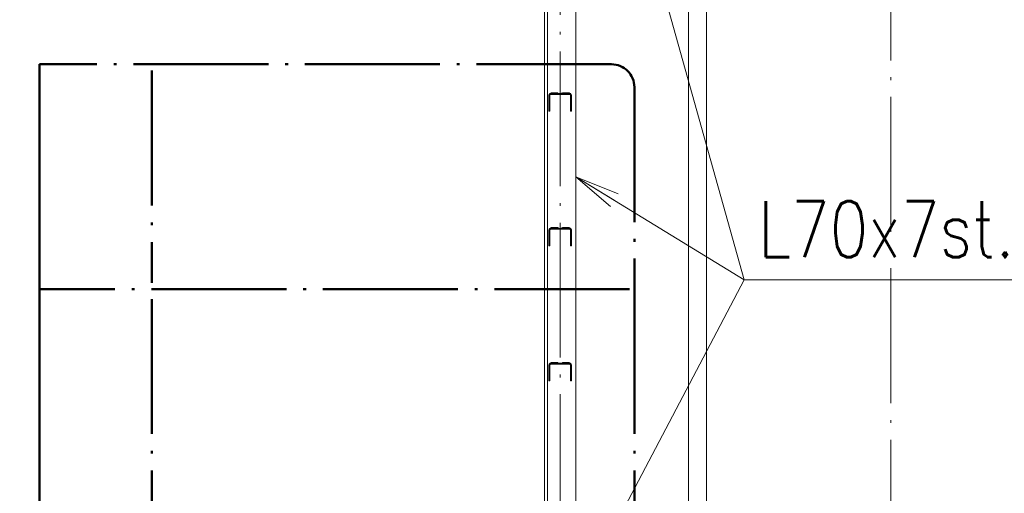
# Paper-space layout 'Layout1' of a CAD drawing. Extents: x -2 to 1243, y -36 to 596.
# Tile 96 of 132: x 890 to 934, y 474 to 495. Entities that reach past the tile are written whole.
import ezdxf

# ---------------------------------------------------------------- set-up
doc = ezdxf.new("R2010")
doc.units = 0
doc.linetypes.add('ACAD_ISO02W100', pattern=[15, 12, -3])
doc.linetypes.add('ACAD_ISO04W100', pattern=[30.5, 24, -3, 0.5, -3])
doc.layers.get('0').update_dxf_attribs({"linetype": 'CONTINUOUS'})
doc.layers.get('DEFPOINTS').update_dxf_attribs({"color": 132, "linetype": 'CONTINUOUS'})
for name, color, linetype, lineweight in [('SS_1.ET-HALA_TaO-JD-LAVKA-ZEBRIK', 9, 'CONTINUOUS', 13), ('SS_1.ET-HALA_TaO-SLOUP', 9, 'CONTINUOUS', 13), ('SS_2.ET-HALA_TaO-VESTAVBA_A1÷B2-ZABRADLI', 30, 'CONTINUOUS', 50), ('SS_KOTY', 3, 'CONTINUOUS', 25), ('SS_STAV.OK-POPIS_PROFILU', 9, 'CONTINUOUS', 13)]:
    doc.layers.add(name, color=color, linetype=linetype, lineweight=lineweight)
doc.styles.add('ROMANS', font='romans.shx', dxfattribs={"width": 0.8})
doc.styles.add('romans.shx', font='romans.shx', dxfattribs={"height": 5})
doc.dimstyles.new('A-1_(2.5)_50AS', dxfattribs={"dimtxt": 2.5, "dimasz": 2, "dimexe": 1, "dimexo": 2, "dimgap": 0, "dimtad": 0, "dimdec": 1, "dimlfac": 50, "dimrnd": 1, "dimtxsty": 'ROMANS', "dimblk1": 'OBLIQUE', "dimblk2": 'OBLIQUE', "dimsah": 1, "dimcen": 2, "dimclrd": 256, "dimclre": 256, "dimclrt": 256, "dimadec": 1, "dimazin": 2, "dimtfac": 0.714286, "dimtdec": 1, "dimtmove": 0, "dimatfit": 3, "dimldrblk": 'OPEN', "dimfxl": 1, "dimtvp": 1.142857, "dimtfill": 1, "dimtolj": 1, "dimlwd": -1, "dimlwe": -1, "dimarcsym": 0})

# ---------------------------------------------------------------- blocks, each defined once
blk = doc.blocks.new('_Oblique')
at = {"color": 0, "linetype": 'ByBlock', "lineweight": -2}
blk.add_line((-0.5, -0.5), (0.5, 0.5), dxfattribs=at)
blk = doc.blocks.new('*D79')
at = {"layer": 'DEFPOINTS', "color": 0, "transparency": 16777216}
for p in [(879.66, 482.761), (890.937, 482.761, -19911.575), (891.382, 460.761, -19911)]:
    blk.add_point(p, dxfattribs=at)
at = {"layer": 'SS_KOTY', "transparency": 16777216}
for p, q in [((888.937, 482.761), (878.66, 482.761)), ((879.66, 460.761), (879.66, 482.761)), ((889.382, 460.761), (878.66, 460.761))]:
    blk.add_line(p, q, dxfattribs=at)
at = {"layer": 'SS_KOTY', "transparency": 16777216, "xscale": 2, "yscale": 2, "zscale": 2}
for p, rotation in [((879.66, 482.761), 90), ((879.66, 460.761), 270)]:
    blk.add_blockref('_Oblique', p, dxfattribs=dict(at, rotation=rotation))
at = {"layer": 'SS_KOTY', "transparency": 16777216, "insert": (876.803, 471.761), "char_height": 2.5, "attachment_point": 5, "rotation": 90, "style": 'ROMANS', "bg_fill": 3, "box_fill_scale": 1.1, "bg_fill_color": 256, "bg_fill_true_color": 13158600, "bg_fill_transparency": 0}
blk.add_mtext('\\A1;1100', dxfattribs=at)
blk = doc.blocks.new('_OPEN')
at = {"color": 0, "linetype": 'ByBlock'}
for p, q in [((-1, 0.167), (0, 0)), ((0, 0), (-1, -0.167)), ((0, 0), (-1, 0))]:
    blk.add_line(p, q, dxfattribs=at)
blk = doc.blocks.new('*D80')
at = {"layer": 'DEFPOINTS', "color": 0, "transparency": 16777216}
for p in [(879.66, 492.761), (890.937, 492.761, -19911.575), (890.937, 482.761, -19911.575)]:
    blk.add_point(p, dxfattribs=at)
at = {"layer": 'SS_KOTY', "transparency": 16777216}
for p, q in [((888.937, 492.761), (878.66, 492.761)), ((879.66, 482.761), (879.66, 492.761)), ((888.937, 482.761), (878.66, 482.761))]:
    blk.add_line(p, q, dxfattribs=at)
at = {"layer": 'SS_KOTY', "transparency": 16777216, "xscale": 2, "yscale": 2, "zscale": 2}
for p, rotation in [((879.66, 492.761), 90), ((879.66, 482.761), 270)]:
    blk.add_blockref('_Oblique', p, dxfattribs=dict(at, rotation=rotation))
at = {"layer": 'SS_KOTY', "transparency": 16777216, "insert": (876.803, 487.761), "char_height": 2.5, "attachment_point": 5, "rotation": 90, "style": 'ROMANS', "bg_fill": 3, "box_fill_scale": 1.1, "bg_fill_color": 256, "bg_fill_true_color": 13158600, "bg_fill_transparency": 0}
blk.add_mtext('\\A1;500', dxfattribs=at)
blk = doc.blocks.new('*D81')
at = {"layer": 'DEFPOINTS', "color": 0, "transparency": 16777216}
for p in [(879.66, 501.561), (900.424, 501.561, -19927.138), (890.937, 492.761, -19911.575)]:
    blk.add_point(p, dxfattribs=at)
at = {"layer": 'SS_KOTY', "transparency": 16777216}
for p, q in [((898.424, 501.561), (878.66, 501.561)), ((879.66, 492.761), (879.66, 501.561)), ((888.937, 492.761), (878.66, 492.761))]:
    blk.add_line(p, q, dxfattribs=at)
at = {"layer": 'SS_KOTY', "transparency": 16777216, "xscale": 2, "yscale": 2, "zscale": 2}
for p, rotation in [((879.66, 501.561), 90), ((879.66, 492.761), 270)]:
    blk.add_blockref('_Oblique', p, dxfattribs=dict(at, rotation=rotation))
at = {"layer": 'SS_KOTY', "transparency": 16777216, "insert": (876.803, 497.161), "char_height": 2.5, "attachment_point": 5, "rotation": 90, "style": 'ROMANS', "bg_fill": 3, "box_fill_scale": 1.1, "bg_fill_color": 256, "bg_fill_true_color": 13158600, "bg_fill_transparency": 0}
blk.add_mtext('\\A1;~440', dxfattribs=at)

psp = doc.layouts.get("Layout1")

# ---------------------------------------------------------------- linework, layer by layer
at = {"layer": 'SS_1.ET-HALA_TaO-JD-LAVKA-ZEBRIK', "color": 5, "linetype": 'Continuous', "ltscale": 0.25}
for p, q in [((913.3822, 493.2058), (913.3822, 510.3961)), ((913.5222, 493.2058), (913.5222, 509.2208)), ((914.7822, 493.2058), (914.7822, 507.9608)), ((913.3822, 483.2058), (913.3822, 492.3158)), ((913.5222, 483.2058), (913.5222, 492.3158)), ((914.7822, 483.2058), (914.7822, 492.3158)), ((913.3822, 473.0808), (913.3822, 482.3158)), ((913.5222, 473.0808), (913.5222, 482.3158)), ((914.7822, 473.0808), (914.7822, 482.3158))]:
    psp.add_line(p, q, dxfattribs=at)
at = {"layer": 'SS_1.ET-HALA_TaO-JD-LAVKA-ZEBRIK', "color": 9, "linetype": 'ACAD_ISO04W100', "ltscale": 0.25}
psp.add_line((914.0822, 464.4608), (914.0822, 510.4608), dxfattribs=at)
at = {"layer": 'SS_1.ET-HALA_TaO-JD-LAVKA-ZEBRIK', "color": 9, "linetype": 'ACAD_ISO02W100', "ltscale": 0.25}
for p, q in [((913.3822, 492.3158), (913.3822, 493.2058)), ((913.5222, 492.3158), (913.5222, 493.2058)), ((914.7822, 492.3158), (914.7822, 493.2058)), ((913.5916, 491.4258), (913.5822, 491.3908)), ((913.5822, 491.3908), (913.5822, 490.6808)), ((913.6172, 491.4514), (913.5916, 491.4258)), ((913.617, 491.4513), (913.5916, 491.4258)), ((913.6943, 491.4966), (913.6159, 491.4566)), ((913.6159, 491.4566), (913.617, 491.4513)), ((913.6159, 491.4566), (913.6283, 491.4566)), ((913.617, 491.4513), (913.6283, 491.4566)), ((913.6172, 491.4514), (913.617, 491.4513)), ((913.6172, 491.4514), (913.6522, 491.4608)), ((913.6172, 491.4514), (913.6413, 491.46)), ((913.6283, 491.4566), (913.6172, 491.4514)), ((913.6222, 491.3908), (913.6262, 491.4058)), ((913.6222, 490.6808), (913.6222, 491.3908)), ((913.6262, 491.4058), (913.6372, 491.4168)), ((913.6262, 491.4058), (913.6322, 491.4132)), ((913.6283, 491.4566), (913.7128, 491.4966)), ((913.6943, 491.4966), (913.6283, 491.4566)), ((913.6979, 491.4895), (913.6283, 491.4566)), ((913.6283, 491.4566), (913.6413, 491.46)), ((913.6322, 491.4132), (913.6522, 491.4208)), ((913.6345, 491.4208), (913.6322, 491.4132)), ((913.6372, 491.4168), (913.6322, 491.4132)), ((913.6322, 491.4132), (913.6344, 491.414)), ((913.6344, 491.414), (913.6522, 491.4208)), ((913.6345, 491.4208), (913.7283, 491.4608)), ((913.7122, 491.4608), (913.6345, 491.4208)), ((913.6522, 491.4208), (913.6345, 491.4208)), ((913.6522, 491.4208), (913.6372, 491.4168)), ((913.7128, 491.4966), (913.6413, 491.46)), ((913.6943, 491.4966), (913.6413, 491.46)), ((913.6981, 491.4891), (913.6413, 491.46)), ((913.6522, 491.4608), (913.6413, 491.46)), ((913.6522, 491.4608), (913.7633, 491.4966)), ((913.7128, 491.4966), (913.6522, 491.4608)), ((913.6985, 491.4882), (913.6522, 491.4608)), ((913.6522, 491.4608), (914.1228, 491.4608)), ((913.7283, 491.4608), (913.6522, 491.4208)), ((914.1322, 491.4208), (913.6522, 491.4208)), ((913.6943, 491.4966), (913.7122, 491.4608)), ((913.7128, 491.4966), (913.6943, 491.4966)), ((913.7128, 491.4966), (913.6979, 491.4895)), ((913.7128, 491.4966), (913.6981, 491.4891)), ((913.7128, 491.4966), (913.6985, 491.4882)), ((913.7128, 491.4966), (913.7283, 491.4608)), ((913.7633, 491.4966), (913.7128, 491.4966)), ((913.7722, 491.4608), (913.7143, 491.4208)), ((913.7283, 491.4608), (913.7143, 491.4208)), ((913.8322, 491.4966), (913.7287, 491.4608)), ((913.7287, 491.4608), (913.7633, 491.4966)), ((913.7296, 491.4608), (913.8322, 491.4966)), ((913.7633, 491.4966), (913.7296, 491.4608)), ((913.7633, 491.4966), (913.7722, 491.4608)), ((913.8322, 491.4966), (913.7633, 491.4966)), ((913.7722, 491.4608), (913.804, 491.4208)), ((913.804, 491.4208), (913.8322, 491.4608)), ((913.8322, 491.4966), (913.8343, 491.4608)), ((913.9366, 491.4608), (913.8322, 491.4966)), ((913.9012, 491.4966), (913.8322, 491.4966)), ((913.8322, 491.4608), (913.8322, 491.4966)), ((913.9004, 491.4208), (913.8322, 491.4608)), ((913.8343, 491.4608), (913.9012, 491.4966)), ((913.8922, 491.4608), (913.9012, 491.4966)), ((913.9004, 491.4208), (913.8922, 491.4608)), ((913.9807, 491.4208), (913.8922, 491.4608)), ((913.9366, 491.4608), (913.9012, 491.4966)), ((913.9012, 491.4966), (913.9384, 491.4608)), ((914.0132, 491.4608), (913.9012, 491.4966)), ((913.9516, 491.4966), (913.9012, 491.4966)), ((913.9361, 491.4608), (913.9516, 491.4966)), ((913.9807, 491.4208), (913.9361, 491.4608)), ((914.0263, 491.4208), (913.9361, 491.4608)), ((913.9384, 491.4608), (913.9516, 491.4966)), ((913.9516, 491.4966), (914.0132, 491.4608)), ((913.9516, 491.4966), (914.0143, 491.4608)), ((913.966, 491.4884), (913.9516, 491.4966)), ((914.0416, 491.4608), (913.9516, 491.4966)), ((913.9701, 491.4966), (913.9516, 491.4966)), ((913.9522, 491.4608), (913.9701, 491.4966)), ((914.0263, 491.4208), (913.9522, 491.4608)), ((914.0143, 491.4608), (913.966, 491.4884)), ((914.0143, 491.4608), (913.9701, 491.4966)), ((914.0416, 491.4608), (913.9701, 491.4966)), ((914.1228, 491.4608), (914.2128, 491.4966)), ((914.1943, 491.4966), (914.1228, 491.4608)), ((914.1943, 491.4966), (914.1228, 491.4608)), ((914.1228, 491.4608), (914.1479, 491.4708)), ((914.1228, 491.4608), (914.1338, 491.4608)), ((914.1279, 491.4608), (914.1479, 491.4708)), ((914.1322, 491.4208), (914.2122, 491.4608)), ((914.152, 491.4208), (914.1322, 491.4208)), ((914.1338, 491.4608), (914.2128, 491.4966)), ((914.1338, 491.4608), (914.1943, 491.4966)), ((914.1338, 491.4608), (914.1656, 491.4608)), ((914.1382, 491.4208), (914.2283, 491.4608)), ((914.2122, 491.4608), (914.1382, 491.4208)), ((914.1479, 491.4708), (914.1997, 491.4966)), ((914.1501, 491.4608), (914.2128, 491.4966)), ((914.1501, 491.4608), (914.1943, 491.4966)), ((914.1501, 491.4608), (914.1984, 491.4884)), ((914.1512, 491.4608), (914.2633, 491.4966)), ((914.1512, 491.4608), (914.2128, 491.4966)), ((914.152, 491.4208), (914.2283, 491.4608)), ((914.152, 491.4208), (914.2122, 491.4608)), ((914.2074, 491.4208), (914.152, 491.4208)), ((914.2633, 491.4966), (914.1656, 491.4608)), ((914.1656, 491.4608), (914.2128, 491.4966)), ((914.1656, 491.4608), (914.2122, 491.4608)), ((914.1816, 491.4443), (914.2176, 491.4608)), ((914.2122, 491.4608), (914.1816, 491.4443)), ((914.1837, 491.4208), (914.2722, 491.4608)), ((914.1837, 491.4208), (914.2283, 491.4608)), ((914.1943, 491.4966), (914.2122, 491.4608)), ((914.2128, 491.4966), (914.1943, 491.4966)), ((914.1984, 491.4884), (914.2128, 491.4966)), ((914.2176, 491.4608), (914.1997, 491.4966)), ((914.2074, 491.4208), (914.2722, 491.4608)), ((914.2074, 491.4208), (914.2283, 491.4608)), ((914.2875, 491.4208), (914.2074, 491.4208)), ((914.2122, 491.4608), (914.2283, 491.4608)), ((914.226, 491.4608), (914.2128, 491.4966)), ((914.2283, 491.4608), (914.2128, 491.4966)), ((914.2633, 491.4966), (914.2128, 491.4966)), ((914.215, 491.4608), (914.2633, 491.4966)), ((914.226, 491.4608), (914.2633, 491.4966)), ((914.3322, 491.4966), (914.2278, 491.4608)), ((914.2278, 491.4608), (914.2633, 491.4966)), ((914.2283, 491.4608), (914.2722, 491.4608)), ((914.2722, 491.4608), (914.2633, 491.4966)), ((914.2767, 491.4608), (914.2633, 491.4966)), ((914.3302, 491.4608), (914.2633, 491.4966)), ((914.3322, 491.4966), (914.2633, 491.4966)), ((914.264, 491.4208), (914.3322, 491.4608)), ((914.264, 491.4208), (914.2722, 491.4608)), ((914.2875, 491.4208), (914.2722, 491.4608)), ((914.2722, 491.4608), (914.3322, 491.4608)), ((914.3322, 491.4966), (914.2767, 491.4608)), ((914.2875, 491.4208), (914.3322, 491.4608)), ((914.3764, 491.4208), (914.2875, 491.4208)), ((914.3302, 491.4608), (914.3322, 491.4966)), ((914.3442, 491.4608), (914.3322, 491.4966)), ((914.4105, 491.4608), (914.3322, 491.4966)), ((914.3322, 491.4966), (914.4349, 491.4608)), ((914.4357, 491.4608), (914.3322, 491.4966)), ((914.4012, 491.4966), (914.3322, 491.4966)), ((914.3322, 491.4608), (914.3322, 491.4966)), ((914.3604, 491.4208), (914.3322, 491.4608)), ((914.3764, 491.4208), (914.3322, 491.4608)), ((914.3322, 491.4608), (914.3922, 491.4608)), ((914.3604, 491.4208), (914.3922, 491.4608)), ((914.3764, 491.4208), (914.3922, 491.4608)), ((914.4566, 491.4208), (914.3764, 491.4208)), ((914.3922, 491.4608), (914.4012, 491.4966)), ((914.4501, 491.4208), (914.3922, 491.4608)), ((914.4566, 491.4208), (914.3922, 491.4608)), ((914.3922, 491.4608), (914.4361, 491.4608)), ((914.4105, 491.4608), (914.4012, 491.4966)), ((914.4349, 491.4608), (914.4012, 491.4966)), ((914.4012, 491.4966), (914.4357, 491.4608)), ((914.4685, 491.4608), (914.4012, 491.4966)), ((914.5122, 491.4608), (914.4012, 491.4966)), ((914.4516, 491.4966), (914.4012, 491.4966)), ((914.4361, 491.4608), (914.4516, 491.4966)), ((914.4501, 491.4208), (914.4361, 491.4608)), ((914.4566, 491.4208), (914.4361, 491.4608)), ((914.5122, 491.4208), (914.4361, 491.4608)), ((914.5232, 491.4208), (914.4361, 491.4608)), ((914.4361, 491.4608), (914.53, 491.4208)), ((914.4361, 491.4608), (914.4522, 491.4608)), ((914.4647, 491.4966), (914.4468, 491.4608)), ((914.4468, 491.4608), (914.5041, 491.4341)), ((914.4516, 491.4966), (914.4685, 491.4608)), ((914.4659, 491.4882), (914.4516, 491.4966)), ((914.5122, 491.4608), (914.4516, 491.4966)), ((914.4663, 491.4891), (914.4516, 491.4966)), ((914.5231, 491.46), (914.4516, 491.4966)), ((914.5362, 491.4566), (914.4516, 491.4966)), ((914.5439, 491.4566), (914.4516, 491.4966)), ((914.4701, 491.4966), (914.4516, 491.4966)), ((914.4522, 491.4608), (914.4701, 491.4966)), ((914.5232, 491.4208), (914.4522, 491.4608)), ((914.53, 491.4208), (914.4522, 491.4608)), ((914.5041, 491.4341), (914.4522, 491.4608)), ((914.5322, 491.4208), (914.4522, 491.4608)), ((914.4522, 491.4608), (914.4685, 491.4608)), ((914.5122, 491.4208), (914.4566, 491.4208)), ((914.4647, 491.4966), (914.4873, 491.4862)), ((914.5122, 491.4608), (914.4659, 491.4882)), ((914.5231, 491.46), (914.4663, 491.4891)), ((914.4685, 491.4608), (914.5122, 491.4608)), ((914.5231, 491.46), (914.4701, 491.4966)), ((914.4701, 491.4966), (914.4873, 491.4862)), ((914.5362, 491.4566), (914.4701, 491.4966)), ((914.5439, 491.4566), (914.4701, 491.4966)), ((914.5303, 491.4659), (914.4701, 491.4966)), ((914.5485, 491.4566), (914.4701, 491.4966)), ((914.5501, 491.4566), (914.4701, 491.4966)), ((914.4873, 491.4862), (914.5303, 491.4659)), ((914.53, 491.4208), (914.5041, 491.4341)), ((914.5122, 491.4608), (914.5231, 491.46)), ((914.5122, 491.4208), (914.5322, 491.4132)), ((914.5232, 491.4208), (914.5122, 491.4208)), ((914.5231, 491.46), (914.5362, 491.4566)), ((914.5322, 491.4132), (914.5232, 491.4208)), ((914.53, 491.4208), (914.5232, 491.4208)), ((914.5307, 491.4183), (914.5276, 491.4149)), ((914.5276, 491.4149), (914.5322, 491.4132)), ((914.5322, 491.4132), (914.53, 491.4208)), ((914.5307, 491.4183), (914.53, 491.4208)), ((914.5322, 491.4208), (914.53, 491.4208)), ((914.5303, 491.4659), (914.5485, 491.4566)), ((914.5322, 491.4132), (914.5307, 491.4183)), ((914.5322, 491.4132), (914.5322, 491.4208)), ((914.5322, 491.4132), (914.5376, 491.4068)), ((914.5362, 491.4566), (914.5474, 491.4513)), ((914.5362, 491.4566), (914.5439, 491.4566)), ((914.5376, 491.4068), (914.541, 491.3991)), ((914.541, 491.3991), (914.5422, 491.3908)), ((914.5422, 491.3908), (914.5422, 490.6808)), ((914.5474, 491.4513), (914.5439, 491.4566)), ((914.5439, 491.4566), (914.5485, 491.4566)), ((914.5483, 491.4554), (914.5445, 491.4527)), ((914.5445, 491.4527), (914.5474, 491.4513)), ((914.5474, 491.4513), (914.5501, 491.4566)), ((914.5474, 491.4513), (914.5485, 491.4566)), ((914.5474, 491.4513), (914.5483, 491.4554)), ((914.566, 491.4357), (914.5474, 491.4513)), ((914.5485, 491.4566), (914.5483, 491.4554)), ((914.5485, 491.4566), (914.5501, 491.4566)), ((914.578, 491.4147), (914.566, 491.4357)), ((914.5822, 491.3908), (914.578, 491.4147)), ((914.5822, 490.6808), (914.5822, 491.3908)), ((913.5822, 490.6808), (913.6222, 490.6808)), ((914.5422, 490.6808), (914.5822, 490.6808)), ((913.5916, 485.4258), (913.5822, 485.3908)), ((913.5822, 485.3908), (913.5822, 484.6808)), ((913.6172, 485.4514), (913.5916, 485.4258)), ((913.617, 485.4513), (913.5916, 485.4258)), ((913.6943, 485.4966), (913.6159, 485.4566)), ((913.6159, 485.4566), (913.617, 485.4513)), ((913.6159, 485.4566), (913.6283, 485.4566)), ((913.617, 485.4513), (913.6283, 485.4566)), ((913.6172, 485.4514), (913.617, 485.4513)), ((913.6172, 485.4514), (913.6522, 485.4608)), ((913.6172, 485.4514), (913.6413, 485.46)), ((913.6283, 485.4566), (913.6172, 485.4514)), ((913.6222, 485.3908), (913.6262, 485.4058)), ((913.6222, 484.6808), (913.6222, 485.3908)), ((913.6262, 485.4058), (913.6372, 485.4168)), ((913.6262, 485.4058), (913.6322, 485.4132)), ((913.6283, 485.4566), (913.7128, 485.4966)), ((913.6943, 485.4966), (913.6283, 485.4566)), ((913.6979, 485.4895), (913.6283, 485.4566)), ((913.6283, 485.4566), (913.6413, 485.46)), ((913.6322, 485.4132), (913.6522, 485.4208)), ((913.6345, 485.4208), (913.6322, 485.4132)), ((913.6372, 485.4168), (913.6322, 485.4132)), ((913.6322, 485.4132), (913.6344, 485.414)), ((913.6344, 485.414), (913.6522, 485.4208)), ((913.6345, 485.4208), (913.7283, 485.4608)), ((913.7122, 485.4608), (913.6345, 485.4208)), ((913.6522, 485.4208), (913.6345, 485.4208)), ((913.6522, 485.4208), (913.6372, 485.4168)), ((913.7128, 485.4966), (913.6413, 485.46)), ((913.6943, 485.4966), (913.6413, 485.46)), ((913.6981, 485.4891), (913.6413, 485.46)), ((913.6522, 485.4608), (913.6413, 485.46)), ((913.6522, 485.4608), (913.7633, 485.4966)), ((913.7128, 485.4966), (913.6522, 485.4608)), ((913.6985, 485.4882), (913.6522, 485.4608)), ((913.6522, 485.4608), (914.1228, 485.4608)), ((913.7283, 485.4608), (913.6522, 485.4208)), ((914.1322, 485.4208), (913.6522, 485.4208)), ((913.6943, 485.4966), (913.7122, 485.4608)), ((913.7128, 485.4966), (913.6943, 485.4966)), ((913.7128, 485.4966), (913.6979, 485.4895)), ((913.7128, 485.4966), (913.6981, 485.4891)), ((913.7128, 485.4966), (913.6985, 485.4882)), ((913.7128, 485.4966), (913.7283, 485.4608)), ((913.7633, 485.4966), (913.7128, 485.4966)), ((913.7722, 485.4608), (913.7143, 485.4208)), ((913.7283, 485.4608), (913.7143, 485.4208)), ((913.8322, 485.4966), (913.7287, 485.4608)), ((913.7287, 485.4608), (913.7633, 485.4966)), ((913.7296, 485.4608), (913.8322, 485.4966)), ((913.7633, 485.4966), (913.7296, 485.4608)), ((913.7633, 485.4966), (913.7722, 485.4608)), ((913.8322, 485.4966), (913.7633, 485.4966)), ((913.7722, 485.4608), (913.804, 485.4208)), ((913.804, 485.4208), (913.8322, 485.4608)), ((913.8322, 485.4966), (913.8343, 485.4608)), ((913.9366, 485.4608), (913.8322, 485.4966)), ((913.9012, 485.4966), (913.8322, 485.4966)), ((913.8322, 485.4608), (913.8322, 485.4966)), ((913.9004, 485.4208), (913.8322, 485.4608)), ((913.8343, 485.4608), (913.9012, 485.4966)), ((913.8922, 485.4608), (913.9012, 485.4966)), ((913.9004, 485.4208), (913.8922, 485.4608)), ((913.9807, 485.4208), (913.8922, 485.4608)), ((913.9366, 485.4608), (913.9012, 485.4966)), ((913.9012, 485.4966), (913.9384, 485.4608)), ((914.0132, 485.4608), (913.9012, 485.4966)), ((913.9516, 485.4966), (913.9012, 485.4966)), ((913.9361, 485.4608), (913.9516, 485.4966)), ((913.9807, 485.4208), (913.9361, 485.4608)), ((914.0263, 485.4208), (913.9361, 485.4608)), ((913.9384, 485.4608), (913.9516, 485.4966)), ((913.9516, 485.4966), (914.0132, 485.4608)), ((913.9516, 485.4966), (914.0143, 485.4608)), ((913.966, 485.4884), (913.9516, 485.4966)), ((914.0416, 485.4608), (913.9516, 485.4966)), ((913.9701, 485.4966), (913.9516, 485.4966)), ((913.9522, 485.4608), (913.9701, 485.4966)), ((914.0263, 485.4208), (913.9522, 485.4608)), ((914.0143, 485.4608), (913.966, 485.4884)), ((914.0143, 485.4608), (913.9701, 485.4966)), ((914.0416, 485.4608), (913.9701, 485.4966)), ((914.1228, 485.4608), (914.2128, 485.4966)), ((914.1943, 485.4966), (914.1228, 485.4608)), ((914.1943, 485.4966), (914.1228, 485.4608)), ((914.1228, 485.4608), (914.1479, 485.4708)), ((914.1228, 485.4608), (914.1338, 485.4608)), ((914.1279, 485.4608), (914.1479, 485.4708)), ((914.1322, 485.4208), (914.2122, 485.4608)), ((914.152, 485.4208), (914.1322, 485.4208)), ((914.1338, 485.4608), (914.2128, 485.4966)), ((914.1338, 485.4608), (914.1943, 485.4966)), ((914.1338, 485.4608), (914.1656, 485.4608)), ((914.1382, 485.4208), (914.2283, 485.4608)), ((914.2122, 485.4608), (914.1382, 485.4208)), ((914.1479, 485.4708), (914.1997, 485.4966)), ((914.1501, 485.4608), (914.2128, 485.4966)), ((914.1501, 485.4608), (914.1943, 485.4966)), ((914.1501, 485.4608), (914.1984, 485.4884)), ((914.1512, 485.4608), (914.2633, 485.4966)), ((914.1512, 485.4608), (914.2128, 485.4966)), ((914.152, 485.4208), (914.2283, 485.4608)), ((914.152, 485.4208), (914.2122, 485.4608)), ((914.2074, 485.4208), (914.152, 485.4208)), ((914.2633, 485.4966), (914.1656, 485.4608)), ((914.1656, 485.4608), (914.2128, 485.4966)), ((914.1656, 485.4608), (914.2122, 485.4608)), ((914.1816, 485.4443), (914.2176, 485.4608)), ((914.2122, 485.4608), (914.1816, 485.4443)), ((914.1837, 485.4208), (914.2722, 485.4608)), ((914.1837, 485.4208), (914.2283, 485.4608)), ((914.1943, 485.4966), (914.2122, 485.4608)), ((914.2128, 485.4966), (914.1943, 485.4966)), ((914.1984, 485.4884), (914.2128, 485.4966)), ((914.2176, 485.4608), (914.1997, 485.4966)), ((914.2074, 485.4208), (914.2722, 485.4608)), ((914.2074, 485.4208), (914.2283, 485.4608)), ((914.2875, 485.4208), (914.2074, 485.4208)), ((914.2122, 485.4608), (914.2283, 485.4608)), ((914.226, 485.4608), (914.2128, 485.4966)), ((914.2283, 485.4608), (914.2128, 485.4966)), ((914.2633, 485.4966), (914.2128, 485.4966)), ((914.215, 485.4608), (914.2633, 485.4966)), ((914.226, 485.4608), (914.2633, 485.4966)), ((914.3322, 485.4966), (914.2278, 485.4608)), ((914.2278, 485.4608), (914.2633, 485.4966)), ((914.2283, 485.4608), (914.2722, 485.4608)), ((914.2722, 485.4608), (914.2633, 485.4966)), ((914.2767, 485.4608), (914.2633, 485.4966)), ((914.3302, 485.4608), (914.2633, 485.4966)), ((914.3322, 485.4966), (914.2633, 485.4966)), ((914.264, 485.4208), (914.3322, 485.4608)), ((914.264, 485.4208), (914.2722, 485.4608)), ((914.2875, 485.4208), (914.2722, 485.4608)), ((914.2722, 485.4608), (914.3322, 485.4608)), ((914.3322, 485.4966), (914.2767, 485.4608)), ((914.2875, 485.4208), (914.3322, 485.4608)), ((914.3764, 485.4208), (914.2875, 485.4208)), ((914.3302, 485.4608), (914.3322, 485.4966)), ((914.3442, 485.4608), (914.3322, 485.4966)), ((914.4105, 485.4608), (914.3322, 485.4966)), ((914.3322, 485.4966), (914.4349, 485.4608)), ((914.4357, 485.4608), (914.3322, 485.4966)), ((914.4012, 485.4966), (914.3322, 485.4966)), ((914.3322, 485.4608), (914.3322, 485.4966)), ((914.3604, 485.4208), (914.3322, 485.4608)), ((914.3764, 485.4208), (914.3322, 485.4608)), ((914.3322, 485.4608), (914.3922, 485.4608)), ((914.3604, 485.4208), (914.3922, 485.4608)), ((914.3764, 485.4208), (914.3922, 485.4608)), ((914.4566, 485.4208), (914.3764, 485.4208)), ((914.3922, 485.4608), (914.4012, 485.4966)), ((914.4501, 485.4208), (914.3922, 485.4608)), ((914.4566, 485.4208), (914.3922, 485.4608)), ((914.3922, 485.4608), (914.4361, 485.4608)), ((914.4105, 485.4608), (914.4012, 485.4966)), ((914.4349, 485.4608), (914.4012, 485.4966)), ((914.4012, 485.4966), (914.4357, 485.4608)), ((914.4685, 485.4608), (914.4012, 485.4966)), ((914.5122, 485.4608), (914.4012, 485.4966)), ((914.4516, 485.4966), (914.4012, 485.4966)), ((914.4361, 485.4608), (914.4516, 485.4966)), ((914.4501, 485.4208), (914.4361, 485.4608)), ((914.4566, 485.4208), (914.4361, 485.4608)), ((914.5122, 485.4208), (914.4361, 485.4608)), ((914.5232, 485.4208), (914.4361, 485.4608)), ((914.4361, 485.4608), (914.53, 485.4208)), ((914.4361, 485.4608), (914.4522, 485.4608)), ((914.4647, 485.4966), (914.4468, 485.4608)), ((914.4468, 485.4608), (914.5041, 485.4341)), ((914.4516, 485.4966), (914.4685, 485.4608)), ((914.4659, 485.4882), (914.4516, 485.4966)), ((914.5122, 485.4608), (914.4516, 485.4966)), ((914.4663, 485.4891), (914.4516, 485.4966)), ((914.5231, 485.46), (914.4516, 485.4966)), ((914.5362, 485.4566), (914.4516, 485.4966)), ((914.5439, 485.4566), (914.4516, 485.4966)), ((914.4701, 485.4966), (914.4516, 485.4966)), ((914.4522, 485.4608), (914.4701, 485.4966)), ((914.5232, 485.4208), (914.4522, 485.4608)), ((914.53, 485.4208), (914.4522, 485.4608)), ((914.5041, 485.4341), (914.4522, 485.4608)), ((914.5322, 485.4208), (914.4522, 485.4608)), ((914.4522, 485.4608), (914.4685, 485.4608)), ((914.5122, 485.4208), (914.4566, 485.4208)), ((914.4647, 485.4966), (914.4873, 485.4862)), ((914.5122, 485.4608), (914.4659, 485.4882)), ((914.5231, 485.46), (914.4663, 485.4891)), ((914.4685, 485.4608), (914.5122, 485.4608)), ((914.5231, 485.46), (914.4701, 485.4966)), ((914.4701, 485.4966), (914.4873, 485.4862)), ((914.5362, 485.4566), (914.4701, 485.4966)), ((914.5439, 485.4566), (914.4701, 485.4966)), ((914.5303, 485.4659), (914.4701, 485.4966)), ((914.5485, 485.4566), (914.4701, 485.4966)), ((914.5501, 485.4566), (914.4701, 485.4966)), ((914.4873, 485.4862), (914.5303, 485.4659)), ((914.53, 485.4208), (914.5041, 485.4341)), ((914.5122, 485.4608), (914.5231, 485.46)), ((914.5122, 485.4208), (914.5322, 485.4132)), ((914.5232, 485.4208), (914.5122, 485.4208)), ((914.5231, 485.46), (914.5362, 485.4566)), ((914.5322, 485.4132), (914.5232, 485.4208)), ((914.53, 485.4208), (914.5232, 485.4208)), ((914.5307, 485.4183), (914.5276, 485.4149)), ((914.5276, 485.4149), (914.5322, 485.4132)), ((914.5322, 485.4132), (914.53, 485.4208)), ((914.5307, 485.4183), (914.53, 485.4208)), ((914.5322, 485.4208), (914.53, 485.4208)), ((914.5303, 485.4659), (914.5485, 485.4566)), ((914.5322, 485.4132), (914.5307, 485.4183)), ((914.5322, 485.4132), (914.5322, 485.4208)), ((914.5322, 485.4132), (914.5376, 485.4068)), ((914.5362, 485.4566), (914.5474, 485.4513)), ((914.5362, 485.4566), (914.5439, 485.4566)), ((914.5376, 485.4068), (914.541, 485.3991)), ((914.541, 485.3991), (914.5422, 485.3908)), ((914.5422, 485.3908), (914.5422, 484.6808)), ((914.5474, 485.4513), (914.5439, 485.4566)), ((914.5439, 485.4566), (914.5485, 485.4566)), ((914.5483, 485.4554), (914.5445, 485.4527)), ((914.5445, 485.4527), (914.5474, 485.4513)), ((914.5474, 485.4513), (914.5501, 485.4566)), ((914.5474, 485.4513), (914.5485, 485.4566)), ((914.5474, 485.4513), (914.5483, 485.4554)), ((914.566, 485.4357), (914.5474, 485.4513)), ((914.5485, 485.4566), (914.5483, 485.4554)), ((914.5485, 485.4566), (914.5501, 485.4566)), ((914.578, 485.4147), (914.566, 485.4357)), ((914.5822, 485.3908), (914.578, 485.4147)), ((914.5822, 484.6808), (914.5822, 485.3908)), ((913.5822, 484.6808), (913.6222, 484.6808)), ((914.5422, 484.6808), (914.5822, 484.6808)), ((913.3822, 482.3158), (913.3822, 483.2058)), ((913.5222, 482.3158), (913.5222, 483.2058)), ((914.7822, 482.3158), (914.7822, 483.2058)), ((913.5916, 479.4258), (913.5822, 479.3908)), ((913.5822, 479.3908), (913.5822, 478.6808)), ((913.6172, 479.4514), (913.5916, 479.4258)), ((913.617, 479.4513), (913.5916, 479.4258)), ((913.6943, 479.4966), (913.6159, 479.4566)), ((913.6159, 479.4566), (913.617, 479.4513)), ((913.6159, 479.4566), (913.6283, 479.4566)), ((913.617, 479.4513), (913.6283, 479.4566)), ((913.6172, 479.4514), (913.617, 479.4513)), ((913.6172, 479.4514), (913.6522, 479.4608)), ((913.6172, 479.4514), (913.6413, 479.46)), ((913.6283, 479.4566), (913.6172, 479.4514)), ((913.6222, 479.3908), (913.6262, 479.4058)), ((913.6222, 478.6808), (913.6222, 479.3908)), ((913.6262, 479.4058), (913.6372, 479.4168)), ((913.6262, 479.4058), (913.6322, 479.4132)), ((913.6283, 479.4566), (913.7128, 479.4966)), ((913.6943, 479.4966), (913.6283, 479.4566)), ((913.6979, 479.4895), (913.6283, 479.4566)), ((913.6283, 479.4566), (913.6413, 479.46)), ((913.6322, 479.4132), (913.6522, 479.4208)), ((913.6345, 479.4208), (913.6322, 479.4132)), ((913.6372, 479.4168), (913.6322, 479.4132)), ((913.6322, 479.4132), (913.6344, 479.414)), ((913.6344, 479.414), (913.6522, 479.4208)), ((913.6345, 479.4208), (913.7283, 479.4608)), ((913.7122, 479.4608), (913.6345, 479.4208)), ((913.6522, 479.4208), (913.6345, 479.4208)), ((913.6522, 479.4208), (913.6372, 479.4168)), ((913.7128, 479.4966), (913.6413, 479.46)), ((913.6943, 479.4966), (913.6413, 479.46)), ((913.6981, 479.4891), (913.6413, 479.46)), ((913.6522, 479.4608), (913.6413, 479.46)), ((913.6522, 479.4608), (913.7633, 479.4966)), ((913.7128, 479.4966), (913.6522, 479.4608)), ((913.6985, 479.4882), (913.6522, 479.4608)), ((913.6522, 479.4608), (914.1228, 479.4608)), ((913.7283, 479.4608), (913.6522, 479.4208)), ((914.1322, 479.4208), (913.6522, 479.4208)), ((913.6943, 479.4966), (913.7122, 479.4608)), ((913.7128, 479.4966), (913.6943, 479.4966)), ((913.7128, 479.4966), (913.6979, 479.4895)), ((913.7128, 479.4966), (913.6981, 479.4891)), ((913.7128, 479.4966), (913.6985, 479.4882)), ((913.7128, 479.4966), (913.7283, 479.4608)), ((913.7633, 479.4966), (913.7128, 479.4966)), ((913.7722, 479.4608), (913.7143, 479.4208)), ((913.7283, 479.4608), (913.7143, 479.4208)), ((913.8322, 479.4966), (913.7287, 479.4608)), ((913.7287, 479.4608), (913.7633, 479.4966)), ((913.7296, 479.4608), (913.8322, 479.4966)), ((913.7633, 479.4966), (913.7296, 479.4608)), ((913.7633, 479.4966), (913.7722, 479.4608)), ((913.8322, 479.4966), (913.7633, 479.4966)), ((913.7722, 479.4608), (913.804, 479.4208)), ((913.804, 479.4208), (913.8322, 479.4608)), ((913.8322, 479.4966), (913.8343, 479.4608)), ((913.9366, 479.4608), (913.8322, 479.4966)), ((913.9012, 479.4966), (913.8322, 479.4966)), ((913.8322, 479.4608), (913.8322, 479.4966)), ((913.9004, 479.4208), (913.8322, 479.4608)), ((913.8343, 479.4608), (913.9012, 479.4966)), ((913.8922, 479.4608), (913.9012, 479.4966)), ((913.9004, 479.4208), (913.8922, 479.4608)), ((913.9807, 479.4208), (913.8922, 479.4608)), ((913.9366, 479.4608), (913.9012, 479.4966)), ((913.9012, 479.4966), (913.9384, 479.4608)), ((914.0132, 479.4608), (913.9012, 479.4966)), ((913.9516, 479.4966), (913.9012, 479.4966)), ((913.9361, 479.4608), (913.9516, 479.4966)), ((913.9807, 479.4208), (913.9361, 479.4608)), ((914.0263, 479.4208), (913.9361, 479.4608)), ((913.9384, 479.4608), (913.9516, 479.4966)), ((913.9516, 479.4966), (914.0132, 479.4608)), ((913.9516, 479.4966), (914.0143, 479.4608)), ((913.966, 479.4884), (913.9516, 479.4966)), ((914.0416, 479.4608), (913.9516, 479.4966)), ((913.9701, 479.4966), (913.9516, 479.4966)), ((913.9522, 479.4608), (913.9701, 479.4966)), ((914.0263, 479.4208), (913.9522, 479.4608)), ((914.0143, 479.4608), (913.966, 479.4884)), ((914.0143, 479.4608), (913.9701, 479.4966)), ((914.0416, 479.4608), (913.9701, 479.4966)), ((914.1228, 479.4608), (914.2128, 479.4966)), ((914.1943, 479.4966), (914.1228, 479.4608)), ((914.1943, 479.4966), (914.1228, 479.4608)), ((914.1228, 479.4608), (914.1479, 479.4708)), ((914.1228, 479.4608), (914.1338, 479.4608)), ((914.1279, 479.4608), (914.1479, 479.4708)), ((914.1322, 479.4208), (914.2122, 479.4608)), ((914.152, 479.4208), (914.1322, 479.4208)), ((914.1338, 479.4608), (914.2128, 479.4966)), ((914.1338, 479.4608), (914.1943, 479.4966)), ((914.1338, 479.4608), (914.1656, 479.4608)), ((914.1382, 479.4208), (914.2283, 479.4608)), ((914.2122, 479.4608), (914.1382, 479.4208)), ((914.1479, 479.4708), (914.1997, 479.4966)), ((914.1501, 479.4608), (914.2128, 479.4966)), ((914.1501, 479.4608), (914.1943, 479.4966)), ((914.1501, 479.4608), (914.1984, 479.4884)), ((914.1512, 479.4608), (914.2633, 479.4966)), ((914.1512, 479.4608), (914.2128, 479.4966)), ((914.152, 479.4208), (914.2283, 479.4608)), ((914.152, 479.4208), (914.2122, 479.4608)), ((914.2074, 479.4208), (914.152, 479.4208)), ((914.2633, 479.4966), (914.1656, 479.4608)), ((914.1656, 479.4608), (914.2128, 479.4966)), ((914.1656, 479.4608), (914.2122, 479.4608)), ((914.1816, 479.4443), (914.2176, 479.4608)), ((914.2122, 479.4608), (914.1816, 479.4443)), ((914.1837, 479.4208), (914.2722, 479.4608)), ((914.1837, 479.4208), (914.2283, 479.4608)), ((914.1943, 479.4966), (914.2122, 479.4608)), ((914.2128, 479.4966), (914.1943, 479.4966)), ((914.1984, 479.4884), (914.2128, 479.4966)), ((914.2176, 479.4608), (914.1997, 479.4966)), ((914.2074, 479.4208), (914.2722, 479.4608)), ((914.2074, 479.4208), (914.2283, 479.4608)), ((914.2875, 479.4208), (914.2074, 479.4208)), ((914.2122, 479.4608), (914.2283, 479.4608)), ((914.226, 479.4608), (914.2128, 479.4966)), ((914.2283, 479.4608), (914.2128, 479.4966)), ((914.2633, 479.4966), (914.2128, 479.4966)), ((914.215, 479.4608), (914.2633, 479.4966)), ((914.226, 479.4608), (914.2633, 479.4966)), ((914.3322, 479.4966), (914.2278, 479.4608)), ((914.2278, 479.4608), (914.2633, 479.4966)), ((914.2283, 479.4608), (914.2722, 479.4608)), ((914.2722, 479.4608), (914.2633, 479.4966)), ((914.2767, 479.4608), (914.2633, 479.4966)), ((914.3302, 479.4608), (914.2633, 479.4966)), ((914.3322, 479.4966), (914.2633, 479.4966)), ((914.264, 479.4208), (914.3322, 479.4608)), ((914.264, 479.4208), (914.2722, 479.4608)), ((914.2875, 479.4208), (914.2722, 479.4608)), ((914.2722, 479.4608), (914.3322, 479.4608)), ((914.3322, 479.4966), (914.2767, 479.4608)), ((914.2875, 479.4208), (914.3322, 479.4608)), ((914.3764, 479.4208), (914.2875, 479.4208)), ((914.3302, 479.4608), (914.3322, 479.4966)), ((914.3442, 479.4608), (914.3322, 479.4966)), ((914.4105, 479.4608), (914.3322, 479.4966)), ((914.3322, 479.4966), (914.4349, 479.4608)), ((914.4357, 479.4608), (914.3322, 479.4966)), ((914.4012, 479.4966), (914.3322, 479.4966)), ((914.3322, 479.4608), (914.3322, 479.4966)), ((914.3604, 479.4208), (914.3322, 479.4608)), ((914.3764, 479.4208), (914.3322, 479.4608)), ((914.3322, 479.4608), (914.3922, 479.4608)), ((914.3604, 479.4208), (914.3922, 479.4608)), ((914.3764, 479.4208), (914.3922, 479.4608)), ((914.4566, 479.4208), (914.3764, 479.4208)), ((914.3922, 479.4608), (914.4012, 479.4966)), ((914.4501, 479.4208), (914.3922, 479.4608)), ((914.4566, 479.4208), (914.3922, 479.4608)), ((914.3922, 479.4608), (914.4361, 479.4608)), ((914.4105, 479.4608), (914.4012, 479.4966)), ((914.4349, 479.4608), (914.4012, 479.4966)), ((914.4012, 479.4966), (914.4357, 479.4608)), ((914.4685, 479.4608), (914.4012, 479.4966)), ((914.5122, 479.4608), (914.4012, 479.4966)), ((914.4516, 479.4966), (914.4012, 479.4966)), ((914.4361, 479.4608), (914.4516, 479.4966)), ((914.4501, 479.4208), (914.4361, 479.4608)), ((914.4566, 479.4208), (914.4361, 479.4608)), ((914.5122, 479.4208), (914.4361, 479.4608)), ((914.5232, 479.4208), (914.4361, 479.4608)), ((914.4361, 479.4608), (914.53, 479.4208)), ((914.4361, 479.4608), (914.4522, 479.4608)), ((914.4647, 479.4966), (914.4468, 479.4608)), ((914.4468, 479.4608), (914.5041, 479.4341)), ((914.4516, 479.4966), (914.4685, 479.4608)), ((914.4659, 479.4882), (914.4516, 479.4966)), ((914.5122, 479.4608), (914.4516, 479.4966)), ((914.4663, 479.4891), (914.4516, 479.4966)), ((914.5231, 479.46), (914.4516, 479.4966)), ((914.5362, 479.4566), (914.4516, 479.4966)), ((914.5439, 479.4566), (914.4516, 479.4966)), ((914.4701, 479.4966), (914.4516, 479.4966)), ((914.4522, 479.4608), (914.4701, 479.4966)), ((914.5232, 479.4208), (914.4522, 479.4608)), ((914.53, 479.4208), (914.4522, 479.4608)), ((914.5041, 479.4341), (914.4522, 479.4608)), ((914.5322, 479.4208), (914.4522, 479.4608)), ((914.4522, 479.4608), (914.4685, 479.4608)), ((914.5122, 479.4208), (914.4566, 479.4208)), ((914.4647, 479.4966), (914.4873, 479.4862)), ((914.5122, 479.4608), (914.4659, 479.4882)), ((914.5231, 479.46), (914.4663, 479.4891)), ((914.4685, 479.4608), (914.5122, 479.4608)), ((914.5231, 479.46), (914.4701, 479.4966)), ((914.4701, 479.4966), (914.4873, 479.4862)), ((914.5362, 479.4566), (914.4701, 479.4966)), ((914.5439, 479.4566), (914.4701, 479.4966)), ((914.5303, 479.4659), (914.4701, 479.4966)), ((914.5485, 479.4566), (914.4701, 479.4966)), ((914.5501, 479.4566), (914.4701, 479.4966)), ((914.4873, 479.4862), (914.5303, 479.4659)), ((914.53, 479.4208), (914.5041, 479.4341)), ((914.5122, 479.4608), (914.5231, 479.46)), ((914.5122, 479.4208), (914.5322, 479.4132)), ((914.5232, 479.4208), (914.5122, 479.4208)), ((914.5231, 479.46), (914.5362, 479.4566)), ((914.5322, 479.4132), (914.5232, 479.4208)), ((914.53, 479.4208), (914.5232, 479.4208)), ((914.5307, 479.4183), (914.5276, 479.4149)), ((914.5276, 479.4149), (914.5322, 479.4132)), ((914.5322, 479.4132), (914.53, 479.4208)), ((914.5307, 479.4183), (914.53, 479.4208)), ((914.5322, 479.4208), (914.53, 479.4208)), ((914.5303, 479.4659), (914.5485, 479.4566)), ((914.5322, 479.4132), (914.5307, 479.4183)), ((914.5322, 479.4132), (914.5322, 479.4208)), ((914.5322, 479.4132), (914.5376, 479.4068)), ((914.5362, 479.4566), (914.5474, 479.4513)), ((914.5362, 479.4566), (914.5439, 479.4566)), ((914.5376, 479.4068), (914.541, 479.3991)), ((914.541, 479.3991), (914.5422, 479.3908)), ((914.5422, 479.3908), (914.5422, 478.6808)), ((914.5474, 479.4513), (914.5439, 479.4566)), ((914.5439, 479.4566), (914.5485, 479.4566)), ((914.5483, 479.4554), (914.5445, 479.4527)), ((914.5445, 479.4527), (914.5474, 479.4513)), ((914.5474, 479.4513), (914.5501, 479.4566)), ((914.5474, 479.4513), (914.5485, 479.4566)), ((914.5474, 479.4513), (914.5483, 479.4554)), ((914.566, 479.4357), (914.5474, 479.4513)), ((914.5485, 479.4566), (914.5483, 479.4554)), ((914.5485, 479.4566), (914.5501, 479.4566)), ((914.578, 479.4147), (914.566, 479.4357)), ((914.5822, 479.3908), (914.578, 479.4147)), ((914.5822, 478.6808), (914.5822, 479.3908)), ((913.5822, 478.6808), (913.6222, 478.6808)), ((914.5422, 478.6808), (914.5822, 478.6808))]:
    psp.add_line(p, q, dxfattribs=at)
at = {"layer": 'SS_1.ET-HALA_TaO-SLOUP', "color": 5, "linetype": 'Continuous', "ltscale": 0.25}
for p, q in [((919.7822, 471.8608), (919.7822, 544.731)), ((920.5822, 544.731), (920.5822, 337.5608))]:
    psp.add_line(p, q, dxfattribs=at)
at = {"layer": 'SS_1.ET-HALA_TaO-SLOUP', "color": 9, "linetype": 'ACAD_ISO04W100', "ltscale": 0.25}
psp.add_line((928.7822, 317.5608), (928.7822, 544.731), dxfattribs=at)
at = {"layer": 'SS_2.ET-HALA_TaO-VESTAVBA_A1÷B2-ZABRADLI', "color": 7, "linetype": 'ACAD_ISO04W100', "ltscale": 0.25}
for p, q in [((917.3822, 491.7408), (917.3822, 482.3158)), ((917.1622, 482.7608), (891.9572, 482.7608)), ((895.9372, 482.3158), (895.9372, 455.3608)), ((917.3822, 482.3158), (917.3822, 455.3608))]:
    psp.add_line(p, q, dxfattribs=at)
at = {"layer": 'SS_2.ET-HALA_TaO-VESTAVBA_A1÷B2-ZABRADLI', "color": 7, "linetype": 'ACAD_ISO04W100', "ltscale": 0.25, "extrusion": (-7.4988e-33, 6.12323e-17, -1)}
psp.add_arc((-916.3622, 491.7408), 1.02, 90, 180, dxfattribs=at)
at = {"layer": 'SS_STAV.OK-POPIS_PROFILU', "color": 0, "linetype": 'ByBlock'}
for p, q in [((916.3135, 486.4319), (914.7822, 487.7608)), ((914.7822, 487.7608), (916.6618, 487.0003)), ((914.7822, 487.7608), (916.4877, 486.7161))]:
    psp.add_line(p, q, dxfattribs=at)
at = {"layer": 'SS_STAV.OK-POPIS_PROFILU', "color": 9}
for points in [[(915.3322, 507.9608), (922.2638, 483.1777), (935.9305, 483.1777)], [(914.7822, 487.7608), (922.2638, 483.1777), (935.9305, 483.1777)], [(916.0522, 471.3608), (922.2638, 483.1777), (935.9305, 483.1777)]]:
    psp.add_lwpolyline(points, dxfattribs=at)

# ---------------------------------------------------------------- texts
at = {"layer": 'SS_STAV.OK-POPIS_PROFILU', "color": 9, "style": 'romans.shx', "width": 0.8}
psp.add_text('L70x7st.', height=2.5, dxfattribs=at).set_placement((922.8867, 484.1777))
psp.add_text('L70x7st.', height=2.5, dxfattribs=at).set_placement((922.8867, 484.1777))
psp.add_text('L70x7st.', height=2.5, dxfattribs=at).set_placement((922.8867, 484.1777))

# ---------------------------------------------------------------- dimensions: what is measured, and where the dimension line sits
at = {"layer": 'SS_KOTY'}
dim = psp.add_linear_dim(base=(879.6599, 482.7608), p1=(891.3822, 460.7608, -19911), p2=(890.9372, 482.7608, -19911.575), angle=90, dimstyle='A-1_(2.5)_50AS', dxfattribs=at)
dim.commit()
dim.dimension.update_dxf_attribs({"geometry": '*D79', "text_midpoint": (876.8028, 471.7608)})

# ---------------------------------------------------------------- next in the draw order: dimensions: what is measured, and where the dimension line sits
dim = psp.add_linear_dim(base=(879.6599, 492.7608), p1=(890.9372, 482.7608, -19911.575), p2=(890.9372, 492.7608, -19911.575), angle=90, dimstyle='A-1_(2.5)_50AS', override={"dimtmove": 1}, dxfattribs=at)
dim.commit()
dim.dimension.update_dxf_attribs({"geometry": '*D80', "text_midpoint": (876.8028, 487.7608)})

# ---------------------------------------------------------------- next in the draw order: linework, layer by layer
at = {"layer": 'SS_2.ET-HALA_TaO-VESTAVBA_A1÷B2-ZABRADLI', "color": 7, "linetype": 'ACAD_ISO04W100', "ltscale": 0.25}
psp.add_line((890.9372, 482.3158), (890.9372, 455.3608), dxfattribs=at)
at = {"layer": 'SS_2.ET-HALA_TaO-VESTAVBA_A1÷B2-ZABRADLI', "color": 7, "linetype": 'ACAD_ISO04W100', "ltscale": 0.25, "extrusion": (1.22465e-16, -1, -6.12323e-17)}
psp.add_arc((891.9572, 0, -482.7608), 1.02, 90, 180, dxfattribs=at)

# ---------------------------------------------------------------- next in the draw order: dimensions: what is measured, and where the dimension line sits
at = {"layer": 'SS_KOTY'}
dim = psp.add_linear_dim(base=(879.6599, 501.5608), p1=(890.9372, 492.7608, -19911.575), p2=(900.4242, 501.5608, -19927.1377), angle=90, text='~<>', dimstyle='A-1_(2.5)_50AS', override={"dimtmove": 1}, dxfattribs=at)
dim.commit()
dim.dimension.update_dxf_attribs({"geometry": '*D81', "text_midpoint": (876.8028, 497.1608)})

# ---------------------------------------------------------------- next in the draw order: linework, layer by layer
at = {"layer": 'SS_2.ET-HALA_TaO-VESTAVBA_A1÷B2-ZABRADLI', "color": 7, "linetype": 'ACAD_ISO04W100', "ltscale": 0.25}
for p, q in [((890.9372, 492.4808), (890.9372, 483.0408)), ((916.3622, 492.7608), (891.9572, 492.7608)), ((895.9372, 492.4808), (895.9372, 483.0408)), ((890.9372, 473.7808), (890.9372, 491.7408))]:
    psp.add_line(p, q, dxfattribs=at)
at = {"layer": 'SS_2.ET-HALA_TaO-VESTAVBA_A1÷B2-ZABRADLI', "color": 7, "linetype": 'ACAD_ISO04W100', "ltscale": 0.25, "extrusion": (1.22465e-16, -1, -6.12323e-17)}
psp.add_arc((891.9572, 0, -492.7608), 1.02, 90, 180, dxfattribs=at)
at = {"layer": 'SS_2.ET-HALA_TaO-VESTAVBA_A1÷B2-ZABRADLI', "color": 7, "linetype": 'ACAD_ISO04W100', "ltscale": 0.25, "extrusion": (-1, -1.22465e-16, 0)}
psp.add_arc((-491.7408, 0, -890.9372), 1.02, 180, 270, dxfattribs=at)

doc.saveas('drawing.dxf')
